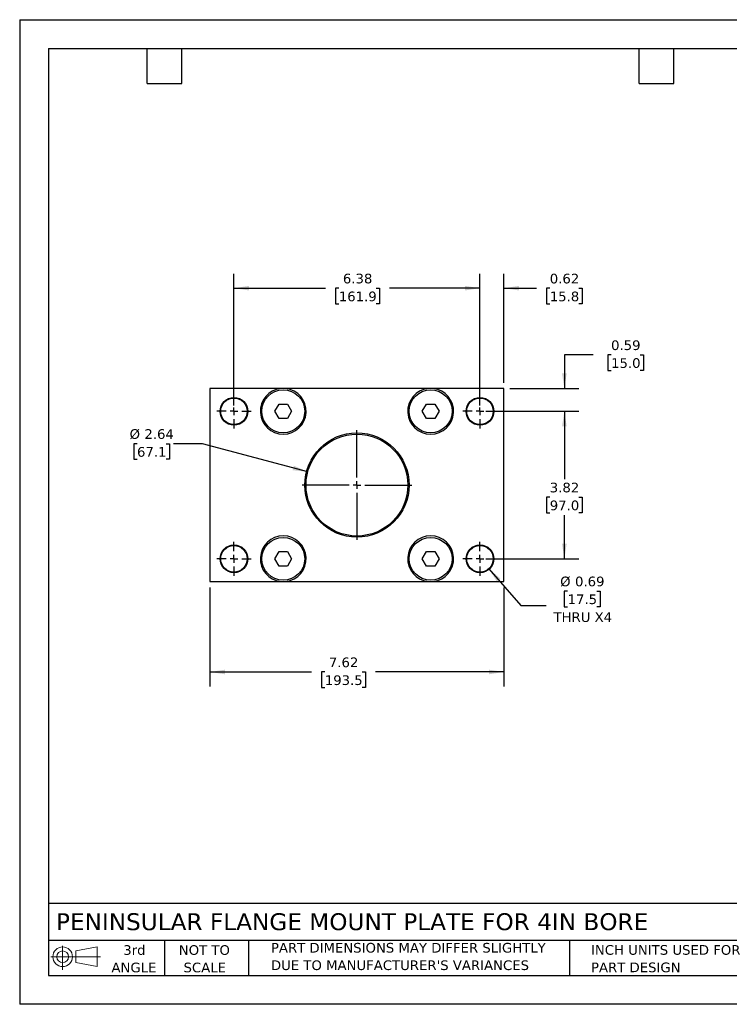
# Model space of a CAD drawing. Header units: inches. Extents: x 0 to 33, y 0 to 25.5.
# Tile 1 of 2: x 0 to 18.4, y 0 to 25.5. Entities that reach past the tile are written whole.
import ezdxf

# ---------------------------------------------------------------- set-up
doc = ezdxf.new("R2010")
doc.units = ezdxf.units.IN
doc.header["$LTSCALE"] = 3
doc.header["$MEASUREMENT"] = 0
doc.linetypes.add('SLD-Center', pattern=[0.75, 0.6, -0.05, 0.05, -0.05])
doc.linetypes.add('SLD-Solid', pattern=[0])
doc.layers.add('CENTER', color=40, linetype='SLD-Center')
doc.layers.add('SLD-DEFPOINTS', color=7, linetype='Continuous')
doc.layers.add('DIMENSIONS', color=140, linetype='SLD-Solid', lineweight=25)
doc.layers.add('TEXT', color=140, linetype='SLD-Solid', lineweight=25)
doc.styles.add('SLDTEXTSTYLE0', font='VERDANA.TTF')
doc.dimstyles.new('SLDDIMSTYLE0', dxfattribs={"dimtxt": 0.254883, "dimasz": 0.39, "dimexe": 0, "dimexo": 0.0625, "dimgap": 0.063721, "dimtad": 0, "dimtih": 1, "dimtoh": 1, "dimrnd": 1e-09, "dimzin": 12, "dimdsep": 46, "dimtxsty": 'SLDTEXTSTYLE0', "dimsah": 1, "dimcen": 0.09, "dimadec": 0, "dimazin": 3, "dimtfac": 1, "dimtofl": 0, "dimtmove": 0, "dimatfit": 3, "dimfxl": 0, "dimfrac": 2, "dimtolj": 1, "dimtzin": 12, "dimarcsym": 0})
doc.dimstyles.new('SLDDIMSTYLE1', dxfattribs={"dimtxt": 0.254883, "dimasz": 0.39, "dimexe": 0, "dimexo": 0.0625, "dimgap": 0.063721, "dimtad": 0, "dimtih": 1, "dimtoh": 1, "dimrnd": 1e-09, "dimdsep": 46, "dimtxsty": 'SLDTEXTSTYLE0', "dimsah": 1, "dimcen": 0.09, "dimadec": 0, "dimazin": 2, "dimtfac": 1, "dimtmove": 0, "dimatfit": 0, "dimfxl": 0, "dimfrac": 2, "dimtolj": 1, "dimtzin": 12, "dimarcsym": 0})
doc.dimstyles.new('SLDDIMSTYLE2', dxfattribs={"dimtxt": 0.254883, "dimasz": 0.39, "dimexe": 0, "dimexo": 0.0625, "dimgap": 0.063721, "dimtad": 0, "dimtih": 1, "dimtoh": 1, "dimrnd": 1e-09, "dimdsep": 46, "dimtxsty": 'SLDTEXTSTYLE0', "dimsah": 1, "dimcen": 0, "dimadec": 0, "dimazin": 2, "dimtfac": 1, "dimtofl": 0, "dimtmove": 0, "dimatfit": 3, "dimfxl": 0, "dimfrac": 2, "dimtolj": 1, "dimtzin": 12, "dimarcsym": 0})
doc.dimstyles.new('SLDDIMSTYLE3', dxfattribs={"dimtxt": 0.254883, "dimasz": 0.39, "dimexe": 0, "dimexo": 0.0625, "dimgap": 0.063721, "dimtad": 0, "dimtih": 1, "dimtoh": 1, "dimrnd": 1e-09, "dimzin": 12, "dimdsep": 46, "dimtxsty": 'SLDTEXTSTYLE0', "dimsah": 1, "dimcen": 0, "dimadec": 0, "dimazin": 3, "dimtfac": 1, "dimtofl": 0, "dimtmove": 0, "dimatfit": 3, "dimfxl": 0, "dimfrac": 2, "dimtolj": 1, "dimtzin": 12, "dimarcsym": 0})

# ---------------------------------------------------------------- blocks, each defined once
blk = doc.blocks.new('Block11')
at = {"color": 7, "linetype": 'SLD-Solid', "lineweight": 18}
for p, q in [((0.306, 0.627), (0.306, 0)), ((0.647, 0.492), (1.202, 0.594)), ((1.202, 0.594), (1.202, 0.086)), ((0, 0.34), (1.284, 0.34)), ((0.647, 0.189), (0.647, 0.492)), ((0.647, 0.189), (1.202, 0.086))]:
    blk.add_line(p, q, dxfattribs=at)
for radius in [0.254, 0.152]:
    blk.add_circle((0.306, 0.34), radius, dxfattribs=at)
blk = doc.blocks.new('Block12')
at = {"layer": 'SLD-DEFPOINTS'}
blk.add_blockref('Block11', (0, 0), dxfattribs=at)
blk = doc.blocks.new('SW_NOTE_0_2')
at = {"layer": 'TEXT', "color": 0, "char_height": 0.25, "attachment_point": 1, "style": 'SLDTEXTSTYLE0'}
for s, insert in [('PART DIMENSIONS MAY DIFFER SLIGHTLY ', (0, 0.318)), ("DUE TO MANUFACTURER'S VARIANCES", (0, -0.134))]:
    blk.add_mtext(s, dxfattribs=dict(at, insert=insert))
blk = doc.blocks.new('SW_NOTE_0_3')
at = {"layer": 'TEXT', "color": 0, "char_height": 0.25, "attachment_point": 2, "style": 'SLDTEXTSTYLE0'}
for s, insert in [('NOT TO', (0.621, 0.318)), ('SCALE', (0.632, -0.134))]:
    blk.add_mtext(s, dxfattribs=dict(at, insert=insert))
blk = doc.blocks.new('SW_NOTE_0_4')
at = {"layer": 'TEXT', "color": 0, "char_height": 0.25, "attachment_point": 2, "style": 'SLDTEXTSTYLE0'}
for s, insert in [('3rd', (0.273, 0.318)), ('ANGLE', (0.262, -0.134))]:
    blk.add_mtext(s, dxfattribs=dict(at, insert=insert))
blk = doc.blocks.new('SW_NOTE_0_5')
at = {"layer": 'TEXT', "color": 0, "char_height": 0.25, "attachment_point": 1, "style": 'SLDTEXTSTYLE0'}
for s, insert in [('INCH UNITS USED FOR ', (0, 0.318)), ('PART DESIGN', (0, -0.134))]:
    blk.add_mtext(s, dxfattribs=dict(at, insert=insert))
blk = doc.blocks.new('_D')
at = {"layer": 'DIMENSIONS'}
for p, q in [((4.929, 10.798), (4.929, 8.232)), ((12.549, 10.798), (12.549, 8.232)), ((4.929, 8.607), (7.56, 8.607)), ((7.906, 8.607), (7.82, 8.607)), ((7.82, 8.607), (7.82, 8.202)), ((8.875, 8.607), (8.961, 8.607)), ((8.961, 8.607), (8.961, 8.202)), ((12.549, 8.607), (9.22, 8.607)), ((7.82, 8.202), (7.906, 8.202)), ((8.961, 8.202), (8.875, 8.202))]:
    blk.add_line(p, q, dxfattribs=at)
for points in [[(4.929, 8.607), (5.319, 8.547), (5.319, 8.667)], [(12.549, 8.607), (12.159, 8.667), (12.159, 8.547)]]:
    blk.add_solid(points, dxfattribs=at)
at = {"layer": 'DIMENSIONS', "char_height": 0.25, "attachment_point": 1, "style": 'SLDTEXTSTYLE0'}
for s, insert in [('7.62', (8.012, 8.982)), ('193.5', (7.906, 8.52))]:
    blk.add_mtext(s, dxfattribs=dict(at, insert=insert))
blk = doc.blocks.new('_D_1')
at = {"layer": 'DIMENSIONS'}
for p, q in [((12.077, 15.358), (14.488, 15.358)), ((14.113, 15.358), (14.113, 13.597)), ((13.735, 13.134), (13.649, 13.134)), ((13.649, 13.134), (13.649, 12.729)), ((14.492, 13.134), (14.578, 13.134)), ((14.578, 13.134), (14.578, 12.729)), ((13.649, 12.729), (13.735, 12.729)), ((14.113, 11.538), (14.113, 12.672)), ((14.578, 12.729), (14.492, 12.729)), ((12.077, 11.538), (14.488, 11.538))]:
    blk.add_line(p, q, dxfattribs=at)
for points in [[(14.113, 15.358), (14.053, 14.968), (14.173, 14.968)], [(14.113, 11.538), (14.173, 11.928), (14.053, 11.928)]]:
    blk.add_solid(points, dxfattribs=at)
at = {"layer": 'DIMENSIONS', "char_height": 0.25, "attachment_point": 1, "style": 'SLDTEXTSTYLE0'}
for s, insert in [('3.82', (13.735, 13.509)), ('97.0', (13.735, 13.047))]:
    blk.add_mtext(s, dxfattribs=dict(at, insert=insert))
blk = doc.blocks.new('_D_2')
at = {"layer": 'DIMENSIONS'}
for p, q in [((5.552, 15.508), (5.552, 18.922)), ((11.927, 15.508), (11.927, 18.922)), ((5.552, 18.547), (7.923, 18.547)), ((8.269, 18.547), (8.183, 18.547)), ((8.183, 18.547), (8.183, 18.142)), ((9.238, 18.547), (9.324, 18.547)), ((9.324, 18.547), (9.324, 18.142)), ((11.927, 18.547), (9.583, 18.547)), ((8.183, 18.142), (8.269, 18.142)), ((9.324, 18.142), (9.238, 18.142))]:
    blk.add_line(p, q, dxfattribs=at)
for points in [[(5.552, 18.547), (5.942, 18.487), (5.942, 18.607)], [(11.927, 18.547), (11.537, 18.607), (11.537, 18.487)]]:
    blk.add_solid(points, dxfattribs=at)
at = {"layer": 'DIMENSIONS', "char_height": 0.25, "attachment_point": 1, "style": 'SLDTEXTSTYLE0'}
for s, insert in [('6.38', (8.375, 18.921)), ('161.9', (8.269, 18.459))]:
    blk.add_mtext(s, dxfattribs=dict(at, insert=insert))
blk = doc.blocks.new('_D_3')
at = {"layer": 'DIMENSIONS'}
for p, q in [((11.927, 15.952), (11.927, 18.922)), ((12.549, 16.098), (12.549, 18.922)), ((11.927, 18.547), (11.177, 18.547)), ((12.549, 18.547), (13.389, 18.547)), ((13.735, 18.547), (13.649, 18.547)), ((13.649, 18.547), (13.649, 18.142)), ((14.492, 18.547), (14.578, 18.547)), ((14.578, 18.547), (14.578, 18.142)), ((13.649, 18.142), (13.735, 18.142)), ((14.578, 18.142), (14.492, 18.142))]:
    blk.add_line(p, q, dxfattribs=at)
for points in [[(11.927, 18.547), (11.537, 18.607), (11.537, 18.487)], [(12.549, 18.547), (12.939, 18.487), (12.939, 18.607)]]:
    blk.add_solid(points, dxfattribs=at)
at = {"layer": 'DIMENSIONS', "char_height": 0.25, "attachment_point": 1, "style": 'SLDTEXTSTYLE0'}
for s, insert in [('0.62', (13.735, 18.921)), ('15.8', (13.735, 18.459))]:
    blk.add_mtext(s, dxfattribs=dict(at, insert=insert))
blk = doc.blocks.new('_D_4')
at = {"layer": 'DIMENSIONS'}
for p, q in [((14.863, 16.82), (14.113, 16.82)), ((14.113, 16.82), (14.113, 15.948)), ((15.323, 16.82), (15.237, 16.82)), ((15.237, 16.82), (15.237, 16.415)), ((16.08, 16.82), (16.166, 16.82)), ((16.166, 16.82), (16.166, 16.415)), ((15.237, 16.415), (15.323, 16.415)), ((16.166, 16.415), (16.08, 16.415)), ((12.699, 15.948), (14.488, 15.948)), ((12.077, 15.358), (14.488, 15.358)), ((14.113, 15.358), (14.113, 14.608))]:
    blk.add_line(p, q, dxfattribs=at)
for points in [[(14.113, 15.948), (14.173, 16.338), (14.053, 16.338)], [(14.113, 15.358), (14.053, 14.968), (14.173, 14.968)]]:
    blk.add_solid(points, dxfattribs=at)
at = {"layer": 'DIMENSIONS', "char_height": 0.25, "attachment_point": 1, "style": 'SLDTEXTSTYLE0'}
for s, insert in [('0.59', (15.323, 17.195)), ('15.0', (15.323, 16.733))]:
    blk.add_mtext(s, dxfattribs=dict(at, insert=insert))
blk = doc.blocks.new('_D_5')
at = {"layer": 'DIMENSIONS'}
for p, q in [((12.154, 11.28), (12.987, 10.332)), ((14.197, 10.703), (14.111, 10.703)), ((14.111, 10.703), (14.111, 10.298)), ((14.954, 10.703), (15.04, 10.703)), ((15.04, 10.703), (15.04, 10.298)), ((12.987, 10.332), (13.643, 10.332)), ((14.111, 10.298), (14.197, 10.298)), ((15.04, 10.298), (14.954, 10.298))]:
    blk.add_line(p, q, dxfattribs=at)
blk.add_solid([(12.154, 11.28), (12.366, 10.948), (12.456, 11.027)], dxfattribs=at)
at = {"layer": 'DIMENSIONS', "char_height": 0.25, "attachment_point": 1, "style": 'SLDTEXTSTYLE0'}
for s, insert in [('%%c', (14.004, 11.077)), ('0.69', (14.389, 11.077)), ('17.5', (14.197, 10.615)), ('THRU X4', (13.831, 10.153))]:
    blk.add_mtext(s, dxfattribs=dict(at, insert=insert))
blk = doc.blocks.new('_D_6')
at = {"layer": 'DIMENSIONS'}
for p, q in [((3.04, 14.52), (2.954, 14.52)), ((2.954, 14.52), (2.954, 14.115)), ((3.797, 14.52), (3.883, 14.52)), ((3.883, 14.52), (3.883, 14.115)), ((4.74, 14.52), (3.99, 14.52)), ((7.464, 13.79), (4.74, 14.52)), ((2.954, 14.115), (3.04, 14.115)), ((3.883, 14.115), (3.797, 14.115))]:
    blk.add_line(p, q, dxfattribs=at)
blk.add_solid([(7.464, 13.79), (7.103, 13.949), (7.072, 13.833)], dxfattribs=at)
at = {"layer": 'DIMENSIONS', "char_height": 0.25, "attachment_point": 1, "style": 'SLDTEXTSTYLE0'}
for s, insert in [('%%c', (2.848, 14.895)), ('2.64', (3.232, 14.895)), ('67.1', (3.04, 14.432))]:
    blk.add_mtext(s, dxfattribs=dict(at, insert=insert))
blk = doc.blocks.new('SW_CENTERMARKSYMBOL_0')
at = {"layer": 'CENTER', "color": 0}
for p, q in [((0, 0.2), (0, 1.42)), ((-0.2, 0), (-1.42, 0)), ((0, 0), (-0.1, 0)), ((0, 0), (0, 0.1)), ((0, 0), (0, -0.1)), ((0, 0), (0.1, 0)), ((0.2, 0), (1.42, 0)), ((0, -0.2), (0, -1.42))]:
    blk.add_line(p, q, dxfattribs=at)
blk = doc.blocks.new('SW_CENTERMARKSYMBOL_1')
at = {"layer": 'CENTER', "color": 0}
for p, q in [((0, 0.2), (0, 0.44375)), ((-0.2, 0), (-0.44375, 0)), ((0, 0), (-0.1, 0)), ((0, 0), (0, 0.1)), ((0, 0), (0, -0.1)), ((0, 0), (0.1, 0)), ((0.2, 0), (0.44375, 0)), ((0, -0.2), (0, -0.44375))]:
    blk.add_line(p, q, dxfattribs=at)
blk = doc.blocks.new('SW_CENTERMARKSYMBOL_2')
at = {"layer": 'CENTER', "color": 0}
for p, q in [((0, 0.2), (0, 0.44375)), ((-0.2, 0), (-0.44375, 0)), ((0, 0), (-0.1, 0)), ((0, 0), (0, 0.1)), ((0, 0), (0, -0.1)), ((0, 0), (0.1, 0)), ((0.2, 0), (0.44375, 0)), ((0, -0.2), (0, -0.44375))]:
    blk.add_line(p, q, dxfattribs=at)
blk = doc.blocks.new('SW_CENTERMARKSYMBOL_3')
at = {"layer": 'CENTER', "color": 0}
for p, q in [((0, 0.2), (0, 0.44375)), ((-0.2, 0), (-0.44375, 0)), ((0, 0), (-0.1, 0)), ((0, 0), (0, 0.1)), ((0, 0), (0, -0.1)), ((0, 0), (0.1, 0)), ((0.2, 0), (0.44375, 0)), ((0, -0.2), (0, -0.44375))]:
    blk.add_line(p, q, dxfattribs=at)
blk = doc.blocks.new('SW_CENTERMARKSYMBOL_4')
at = {"layer": 'CENTER', "color": 0}
for p, q in [((0, 0.2), (0, 0.44375)), ((-0.2, 0), (-0.44375, 0)), ((0, 0), (-0.1, 0)), ((0, 0), (0, 0.1)), ((0, 0), (0, -0.1)), ((0, 0), (0.1, 0)), ((0.2, 0), (0.44375, 0)), ((0, -0.2), (0, -0.44375))]:
    blk.add_line(p, q, dxfattribs=at)

msp = doc.modelspace()

# ---------------------------------------------------------------- linework, layer by layer
at = {"color": 7, "linetype": 'SLD-Solid'}
for p, q in [((0, 25.5), (0, 0)), ((0, 25.5), (33, 25.5)), ((33, 0), (0, 0))]:
    msp.add_line(p, q, dxfattribs=at)
for p, q in [((4.929, 15.948), (4.929, 10.948)), ((6.76, 15.948), (4.929, 15.948)), ((10.58, 15.948), (6.898, 15.948)), ((12.549, 15.948), (10.718, 15.948)), ((12.549, 10.948), (12.549, 15.948)), ((6.613, 15.358), (6.721, 15.546)), ((6.721, 15.171), (6.613, 15.358)), ((6.721, 15.546), (6.938, 15.546)), ((6.938, 15.546), (7.046, 15.358)), ((7.046, 15.358), (6.938, 15.171)), ((10.433, 15.358), (10.541, 15.546)), ((10.541, 15.171), (10.433, 15.358)), ((10.541, 15.546), (10.758, 15.546)), ((10.758, 15.546), (10.866, 15.358)), ((10.866, 15.358), (10.758, 15.171)), ((6.938, 15.171), (6.721, 15.171)), ((10.758, 15.171), (10.541, 15.171)), ((6.613, 11.538), (6.721, 11.726)), ((6.721, 11.351), (6.613, 11.538)), ((6.721, 11.726), (6.938, 11.726)), ((6.938, 11.726), (7.046, 11.538)), ((7.046, 11.538), (6.938, 11.351)), ((10.433, 11.538), (10.541, 11.726)), ((10.541, 11.351), (10.433, 11.538)), ((10.541, 11.726), (10.758, 11.726)), ((10.758, 11.726), (10.866, 11.538)), ((10.866, 11.538), (10.758, 11.351)), ((6.938, 11.351), (6.721, 11.351)), ((10.758, 11.351), (10.541, 11.351)), ((4.929, 10.948), (6.76, 10.948)), ((6.898, 10.948), (10.58, 10.948)), ((10.718, 10.948), (12.549, 10.948))]:
    msp.add_line(p, q)
for centre, radius in [((6.829, 15.358), 0.556), ((10.649, 15.358), 0.556), ((5.552, 15.358), 0.359), ((5.552, 15.358), 0.344), ((11.927, 15.358), 0.359), ((11.927, 15.358), 0.344), ((8.739, 13.448), 1.351), ((8.739, 13.448), 1.32), ((6.829, 11.538), 0.556), ((10.649, 11.538), 0.556), ((5.552, 11.538), 0.359), ((5.552, 11.538), 0.344), ((11.927, 11.538), 0.359), ((11.927, 11.538), 0.344)]:
    msp.add_circle(centre, radius)
for centre, start, end in [((6.829, 15.358), 96.653, 83.347), ((10.649, 15.358), 96.653, 83.347), ((6.829, 11.538), 276.653, 263.347), ((10.649, 11.538), 276.653, 263.347)]:
    msp.add_arc(centre, 0.594, start, end)
for points in [[(6.898, 15.948), (6.852, 15.948), (6.806, 15.948), (6.76, 15.948)], [(10.718, 15.948), (10.672, 15.948), (10.626, 15.948), (10.58, 15.948)], [(6.76, 10.948), (6.806, 10.948), (6.852, 10.948), (6.898, 10.948)], [(10.58, 10.948), (10.626, 10.948), (10.672, 10.948), (10.718, 10.948)]]:
    msp.add_open_spline(points, degree=3)
at = {"layer": 'TEXT'}
for p, q in [((0.75, 24.75), (32.25, 24.75)), ((0.75, 24.75), (0.75, 0.75)), ((3.3, 23.85), (3.3, 24.75)), ((4.2, 23.85), (4.2, 24.75)), ((16.05, 23.85), (16.05, 24.75)), ((16.95, 23.85), (16.95, 24.75)), ((3.3, 23.85), (4.2, 23.85)), ((16.05, 23.85), (16.95, 23.85)), ((32.25, 2.613), (0.75, 2.613)), ((32.25, 1.65), (0.75, 1.65)), ((3.75, 1.65), (3.75, 0.75)), ((5.931, 1.65), (5.931, 0.75)), ((14.25, 1.65), (14.25, 0.75)), ((0.75, 0.75), (32.25, 0.75))]:
    msp.add_line(p, q, dxfattribs=at)

# ---------------------------------------------------------------- block references
at = {"layer": 'CENTER'}
for name, p in [('SW_CENTERMARKSYMBOL_1', (5.552, 15.358)), ('SW_CENTERMARKSYMBOL_2', (11.927, 15.358)), ('SW_CENTERMARKSYMBOL_0', (8.739, 13.448)), ('SW_CENTERMARKSYMBOL_4', (5.552, 11.538)), ('SW_CENTERMARKSYMBOL_3', (11.927, 11.538))]:
    msp.add_blockref(name, p, dxfattribs=at)
at = {"layer": 'SLD-DEFPOINTS'}
msp.add_blockref('Block12', (0.808, 0.892), dxfattribs=at)
at = {"layer": 'TEXT'}
for name, p in [('SW_NOTE_0_4', (2.699, 1.213)), ('SW_NOTE_0_3', (4.164, 1.213)), ('SW_NOTE_0_2', (6.51, 1.272)), ('SW_NOTE_0_5', (14.803, 1.216))]:
    msp.add_blockref(name, p, dxfattribs=at)

# ---------------------------------------------------------------- texts
at = {"layer": 'TEXT', "insert": (0.941, 2.359), "char_height": 0.4375, "attachment_point": 1, "style": 'SLDTEXTSTYLE0'}
msp.add_mtext('PENINSULAR FLANGE MOUNT PLATE FOR 4IN BORE', dxfattribs=at)

# ---------------------------------------------------------------- dimensions: what is measured, and where the dimension line sits
at = {"layer": 'DIMENSIONS'}
for base, p1, p2, dimstyle, picture, middle in [((5.551702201, 18.546798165), (11.926702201, 15.35836891), (5.551702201, 15.35836891), 'SLDDIMSTYLE0', '_D_2', (8.753387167, 18.546798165)), ((11.927, 18.547), (12.549, 15.948), (11.927, 15.802), 'SLDDIMSTYLE1', '_D_3', (14.113, 18.547)), ((12.549, 8.607), (4.929, 10.948), (12.549, 10.948), 'SLDDIMSTYLE0', '_D', (8.39, 8.607))]:
    dim = msp.add_linear_dim(base=base, p1=p1, p2=p2, dimstyle=dimstyle, dxfattribs=at)
    dim.commit()
    dim.dimension.update_dxf_attribs({"geometry": picture, "text_midpoint": middle, "dimtype": 160})
for base, p1, p2, dimstyle, picture, middle in [((14.113, 15.358), (12.549, 15.948), (11.927, 15.358), 'SLDDIMSTYLE1', '_D_4', (14.113, 16.82)), ((14.113, 11.538), (11.927, 15.358), (11.927, 11.538), 'SLDDIMSTYLE0', '_D_1', (14.113, 13.134))]:
    dim = msp.add_linear_dim(base=base, p1=p1, p2=p2, angle=90, dimstyle=dimstyle, dxfattribs=at)
    dim.commit()
    dim.dimension.update_dxf_attribs({"geometry": picture, "text_midpoint": middle, "dimtype": 160})
dim = msp.add_diameter_dim_2p(p1=(10.014, 13.107), p2=(7.464, 13.79), dimstyle='SLDDIMSTYLE3', dxfattribs=at)
dim.commit()
dim.dimension.update_dxf_attribs({"geometry": '_D_6', "text_midpoint": (3.419, 14.52), "dimtype": 163})
dim = msp.add_diameter_dim_2p(p1=(11.7, 11.797), p2=(12.154, 11.28), text='<>\\PTHRU X4', dimstyle='SLDDIMSTYLE2', dxfattribs=at)
dim.commit()
dim.dimension.update_dxf_attribs({"geometry": '_D_5', "text_midpoint": (14.575, 10.5), "dimtype": 163})

doc.saveas('drawing.dxf')
